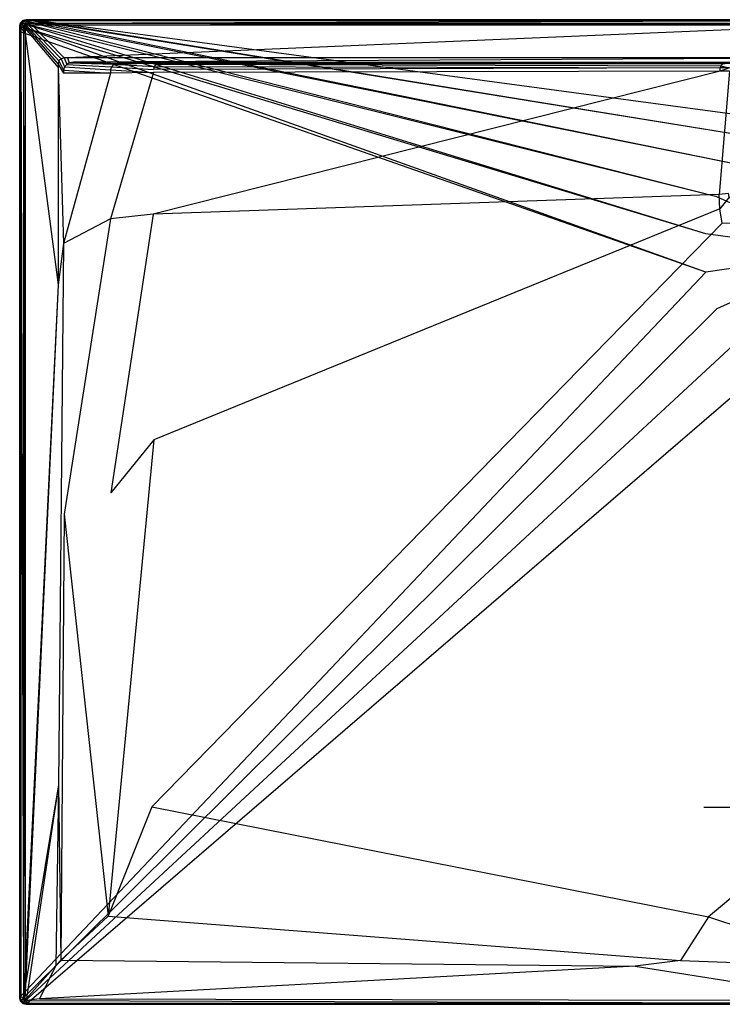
# Model space of a CAD drawing. Extents: x 0 to 1.5, y -0.9 to 0.
# Tile 1 of 8: x 0 to 0.64, y -0.9 to 0. Entities that reach past the tile are written whole.
import ezdxf

# ---------------------------------------------------------------- set-up
doc = ezdxf.new("R2010")
doc.units = 0
doc.layers.add('L1_WANNE_N_UDA1590ARA215V___0__', color=7, linetype='CONTINUOUS')

msp = doc.modelspace()

# ---------------------------------------------------------------- linework, layer by layer
at = {"layer": 'L1_WANNE_N_UDA1590ARA215V___0__', "color": 8}
for points, invisible_edges in [([(0.003013, -0.000804, 0.000751), (0.006027, 0, 0.01035), (0.006027, 0, 0.000751), (0.003013, -0.000804, 0.000751)], 13), ([(0.006027, 0, 0.01035), (0.003013, -0.000804, 0.000751), (0.003013, -0.000804, 0.01035), (0.006027, 0, 0.01035)], 14), ([(0.006027, 0), (0.003561, -0.00104), (0.003013, -0.000804), (0.006027, 0)], 13), ([(0.003013, -0.000804, 0.0115), (0.006027, 0, 0.01035), (0.003013, -0.000804, 0.01035), (0.003013, -0.000804, 0.0115)], 13), ([(0.006027, 0, 0.01035), (0.003013, -0.000804, 0.0115), (0.006027, 0, 0.0115), (0.006027, 0, 0.01035)], 14), ([(0.003572, -0.001767, 0.013975), (0.006027, 0, 0.0115), (0.003013, -0.000804, 0.0115), (0.003572, -0.001767, 0.013975)], 14), ([(0.003013, -0.000804), (0.006027, 0, 0.000751), (0.006027, 0), (0.003013, -0.000804)], 13), ([(0.006027, 0, 0.000751), (0.003013, -0.000804), (0.003013, -0.000804, 0.000751), (0.006027, 0, 0.000751)], 14), ([(0.003561, -0.00104), (0.006027, 0), (0.006617, -0.000197), (0.003561, -0.00104)], 14), ([(0.003572, -0.001767, 0.013975), (0.006164, -0.001038, 0.013975), (0.006027, 0, 0.0115), (0.003572, -0.001767, 0.013975)], 14), ([(0.006027, 0, 0.000751), (0.009791, 0), (0.006027, 0), (0.006027, 0, 0.000751)], 13), ([(0.009791, 0), (0.006027, 0, 0.000751), (0.009767, 0, 0.000751), (0.009791, 0)], 14), ([(0.009791, 0), (0.006617, -0.000197), (0.006027, 0), (0.009791, 0)], 13), ([(0.006027, 0, 0.000751), (0.009474, 0, 0.010344), (0.009767, 0, 0.000751), (0.006027, 0, 0.000751)], 13), ([(0.009474, 0, 0.010344), (0.006027, 0, 0.000751), (0.006027, 0, 0.01035), (0.009474, 0, 0.010344)], 14), ([(0.006027, 0, 0.01035), (0.009438, 0, 0.0115), (0.009474, 0, 0.010344), (0.006027, 0, 0.01035)], 13), ([(0.009438, 0, 0.0115), (0.006027, 0, 0.01035), (0.006027, 0, 0.0115), (0.009438, 0, 0.0115)], 14), ([(0.006164, -0.001038, 0.013975), (0.009438, 0, 0.0115), (0.006027, 0, 0.0115), (0.006164, -0.001038, 0.013975)], 13), ([(0.009438, 0, 0.0115), (0.006164, -0.001038, 0.013975), (0.009574, -0.001038, 0.013975), (0.009438, 0, 0.0115)], 14), ([(0.006617, -0.000197), (0.009791, 0), (0.010432, -0.00017), (0.006617, -0.000197)], 14), ([(0.009574, -0.001038, 0.013975), (0.75, 0, 0.0115), (0.009438, 0, 0.0115), (0.009574, -0.001038, 0.013975)], 13), ([(0.75, 0, 0.0115), (0.009474, 0, 0.010344), (0.009438, 0, 0.0115), (0.75, 0, 0.0115)], 14), ([(0.75, 0, 0.009683), (0.009767, 0, 0.000751), (0.009474, 0, 0.010344), (0.75, 0, 0.009683)], 14), ([(0.009474, 0, 0.010344), (0.75, 0, 0.0115), (0.75, 0, 0.009683), (0.009474, 0, 0.010344)], 13), ([(0.75, 0, 0.0115), (0.009574, -0.001038, 0.013975), (0.75, -0.001025, 0.013975), (0.75, 0, 0.0115)], 14), ([(0.009767, 0, 0.000751), (0.75, 0), (0.009791, 0), (0.009767, 0, 0.000751)], 13), ([(0.75, 0), (0.009767, 0, 0.000751), (0.75, 0, 0.000703), (0.75, 0)], 14), ([(0.009767, 0, 0.000751), (0.75, 0, 0.009683), (0.75, 0, 0.000703), (0.009767, 0, 0.000751)], 13), ([(0.75, 0), (0.010432, -0.00017), (0.009791, 0), (0.75, 0)], 13), ([(0.010432, -0.00017), (0.75, 0), (0.75, -0.000161), (0.010432, -0.00017)], 14), ([(0.000808, -0.003001, 0.01035), (0, -0.006001, 0.000751), (0, -0.006001, 0.01035), (0.000808, -0.003001, 0.01035)], 13), ([(0, -0.006001, 0.000751), (0.000808, -0.003001, 0.01035), (0.000808, -0.003001, 0.000751), (0, -0.006001, 0.000751)], 14), ([(0.000808, -0.003001), (0.000502, -0.006342), (0, -0.006001), (0.000808, -0.003001)], 13), ([(0.000808, -0.003001, 0.0115), (0, -0.006001, 0.01035), (0, -0.006001, 0.0115), (0.000808, -0.003001, 0.0115)], 13), ([(0, -0.006001, 0.01035), (0.000808, -0.003001, 0.0115), (0.000808, -0.003001, 0.01035), (0, -0.006001, 0.01035)], 14), ([(0.000808, -0.003001, 0.0115), (0, -0.006001, 0.0115), (0.001042, -0.006138, 0.013975), (0.000808, -0.003001, 0.0115)], 14), ([(0, -0.006001, 0.000751), (0.000808, -0.003001), (0, -0.006001), (0, -0.006001, 0.000751)], 13), ([(0.000808, -0.003001), (0, -0.006001, 0.000751), (0.000808, -0.003001, 0.000751), (0.000808, -0.003001)], 14), ([(0, -0.010784, 0.000751), (0, -0.006001), (0, -0.010784), (0, -0.010784, 0.000751)], 13), ([(0, -0.006001), (0, -0.010784, 0.000751), (0, -0.006001, 0.000751), (0, -0.006001)], 14), ([(0, -0.006001), (0.000502, -0.011179), (0, -0.010784), (0, -0.006001)], 13), ([(0.000502, -0.011179), (0, -0.006001), (0.000502, -0.006342), (0.000502, -0.011179)], 14), ([(0, -0.006001, 0.01035), (0, -0.010784, 0.000751), (0, -0.010784, 0.01035), (0, -0.006001, 0.01035)], 13), ([(0, -0.010784, 0.000751), (0, -0.006001, 0.01035), (0, -0.006001, 0.000751), (0, -0.010784, 0.000751)], 14), ([(0, -0.010784, 0.0115), (0.001042, -0.006138, 0.013975), (0, -0.006001, 0.0115), (0, -0.010784, 0.0115)], 14), ([(0, -0.006001, 0.0115), (0, -0.010784, 0.01035), (0, -0.010784, 0.0115), (0, -0.006001, 0.0115)], 13), ([(0, -0.010784, 0.01035), (0, -0.006001, 0.0115), (0, -0.006001, 0.01035), (0, -0.010784, 0.01035)], 14), ([(0.001042, -0.006138, 0.013975), (0, -0.010784, 0.0115), (0.001042, -0.010919, 0.013975), (0.001042, -0.006138, 0.013975)], 13), ([(0.000502, -0.006342), (0.000808, -0.003001), (0.001325, -0.003286), (0.000502, -0.006342)], 14), ([(0.001325, -0.003286), (0.627441, -0.195625), (0.000502, -0.006342), (0.001325, -0.003286)], 13), ([(0.000502, -0.006342), (0.627441, -0.230721), (0.000502, -0.011179), (0.000502, -0.006342)], 13), ([(0.627441, -0.230721), (0.000502, -0.006342), (0.627441, -0.195625), (0.627441, -0.230721)], 14), ([(0.000808, -0.003001, 0.000751), (0.003013, -0.000804, 0.01035), (0.003013, -0.000804, 0.000751), (0.000808, -0.003001, 0.000751)], 13), ([(0.003013, -0.000804, 0.01035), (0.000808, -0.003001, 0.000751), (0.000808, -0.003001, 0.01035), (0.003013, -0.000804, 0.01035)], 14), ([(0.003013, -0.000804), (0.001325, -0.003286), (0.000808, -0.003001), (0.003013, -0.000804)], 13), ([(0.000808, -0.003001, 0.0115), (0.003013, -0.000804, 0.01035), (0.000808, -0.003001, 0.01035), (0.000808, -0.003001, 0.0115)], 13), ([(0.003013, -0.000804, 0.01035), (0.000808, -0.003001, 0.0115), (0.003013, -0.000804, 0.0115), (0.003013, -0.000804, 0.01035)], 14), ([(0.001774, -0.003557, 0.013975), (0.003013, -0.000804, 0.0115), (0.000808, -0.003001, 0.0115), (0.001774, -0.003557, 0.013975)], 13), ([(0.000808, -0.003001), (0.003013, -0.000804, 0.000751), (0.003013, -0.000804), (0.000808, -0.003001)], 13), ([(0.003013, -0.000804, 0.000751), (0.000808, -0.003001), (0.000808, -0.003001, 0.000751), (0.003013, -0.000804, 0.000751)], 14), ([(0.000808, -0.003001, 0.0115), (0.001042, -0.006138, 0.013975), (0.001774, -0.003557, 0.013975), (0.000808, -0.003001, 0.0115)], 14), ([(0.003516, -0.006462, 0.015), (0.001774, -0.003557, 0.013975), (0.001042, -0.006138, 0.013975), (0.003516, -0.006462, 0.015)], 13), ([(0.003516, -0.011239, 0.015), (0.001042, -0.006138, 0.013975), (0.001042, -0.010919, 0.013975), (0.003516, -0.011239, 0.015)], 13), ([(0.001042, -0.006138, 0.013975), (0.003516, -0.011239, 0.015), (0.003516, -0.006462, 0.015), (0.001042, -0.006138, 0.013975)], 14), ([(0.001325, -0.003286), (0.003013, -0.000804), (0.003561, -0.00104), (0.001325, -0.003286)], 14), ([(0.003561, -0.00104), (0.63737, -0.161952), (0.001325, -0.003286), (0.003561, -0.00104)], 13), ([(0.627441, -0.195625), (0.001325, -0.003286), (0.63737, -0.161952), (0.627441, -0.195625)], 14), ([(0.003013, -0.000804, 0.0115), (0.001774, -0.003557, 0.013975), (0.003572, -0.001767, 0.013975), (0.003013, -0.000804, 0.0115)], 14), ([(0.003959, -0.004813, 0.015), (0.003572, -0.001767, 0.013975), (0.001774, -0.003557, 0.013975), (0.003959, -0.004813, 0.015)], 13), ([(0.001774, -0.003557, 0.013975), (0.003516, -0.006462, 0.015), (0.003959, -0.004813, 0.015), (0.001774, -0.003557, 0.013975)], 14), ([(0.004941, -0.008, 0.015), (0.003959, -0.004813, 0.015), (0.003516, -0.006462, 0.015), (0.004941, -0.008, 0.015)], 13), ([(0.004941, -0.012618, 0.015), (0.003516, -0.006462, 0.015), (0.003516, -0.011239, 0.015), (0.004941, -0.012618, 0.015)], 13), ([(0.003516, -0.006462, 0.015), (0.004941, -0.012618, 0.015), (0.004941, -0.008, 0.015), (0.003516, -0.006462, 0.015)], 14), ([(0.006617, -0.000197), (0.656424, -0.132428), (0.003561, -0.00104), (0.006617, -0.000197)], 13), ([(0.63737, -0.161952), (0.003561, -0.00104), (0.656424, -0.132428), (0.63737, -0.161952)], 14), ([(0.004833, -0.003943, 0.015), (0.006164, -0.001038, 0.013975), (0.003572, -0.001767, 0.013975), (0.004833, -0.003943, 0.015)], 13), ([(0.003572, -0.001767, 0.013975), (0.003959, -0.004813, 0.015), (0.004833, -0.003943, 0.015), (0.003572, -0.001767, 0.013975)], 14), ([(0.005399, -0.006298, 0.015), (0.004833, -0.003943, 0.015), (0.003959, -0.004813, 0.015), (0.005399, -0.006298, 0.015)], 13), ([(0.003959, -0.004813, 0.015), (0.004941, -0.008, 0.015), (0.005399, -0.006298, 0.015), (0.003959, -0.004813, 0.015)], 14), ([(0.006164, -0.001038, 0.013975), (0.004833, -0.003943, 0.015), (0.006489, -0.003501, 0.015), (0.006164, -0.001038, 0.013975)], 14), ([(0.006325, -0.005376, 0.015), (0.006489, -0.003501, 0.015), (0.004833, -0.003943, 0.015), (0.006325, -0.005376, 0.015)], 13), ([(0.004833, -0.003943, 0.015), (0.005399, -0.006298, 0.015), (0.006325, -0.005376, 0.015), (0.004833, -0.003943, 0.015)], 14), ([(0.035086, -0.040519, 0.015), (0.005399, -0.006298, 0.015), (0.004941, -0.008, 0.015), (0.035086, -0.040519, 0.015)], 13), ([(0.035086, -0.043624, 0.015), (0.004941, -0.008, 0.015), (0.004941, -0.012618, 0.015), (0.035086, -0.043624, 0.015)], 13), ([(0.004941, -0.008, 0.015), (0.035086, -0.043624, 0.015), (0.035086, -0.040519, 0.015), (0.004941, -0.008, 0.015)], 14), ([(0.035843, -0.037706, 0.015), (0.006325, -0.005376, 0.015), (0.005399, -0.006298, 0.015), (0.035843, -0.037706, 0.015)], 13), ([(0.005399, -0.006298, 0.015), (0.035086, -0.040519, 0.015), (0.035843, -0.037706, 0.015), (0.005399, -0.006298, 0.015)], 14), ([(0.006489, -0.003501, 0.015), (0.009574, -0.001038, 0.013975), (0.006164, -0.001038, 0.013975), (0.006489, -0.003501, 0.015)], 13), ([(0.006489, -0.003501, 0.015), (0.006325, -0.005376, 0.015), (0.008034, -0.00492, 0.015), (0.006489, -0.003501, 0.015)], 14), ([(0.037864, -0.035693, 0.015), (0.008034, -0.00492, 0.015), (0.006325, -0.005376, 0.015), (0.037864, -0.035693, 0.015)], 13), ([(0.006325, -0.005376, 0.015), (0.035843, -0.037706, 0.015), (0.037864, -0.035693, 0.015), (0.006325, -0.005376, 0.015)], 14), ([(0.009574, -0.001038, 0.013975), (0.006489, -0.003501, 0.015), (0.009897, -0.003501, 0.015), (0.009574, -0.001038, 0.013975)], 14), ([(0.008034, -0.00492, 0.015), (0.009897, -0.003501, 0.015), (0.006489, -0.003501, 0.015), (0.008034, -0.00492, 0.015)], 13), ([(0.010432, -0.00017), (0.683058, -0.109445), (0.006617, -0.000197), (0.010432, -0.00017)], 13), ([(0.656424, -0.132428), (0.006617, -0.000197), (0.683058, -0.109445), (0.656424, -0.132428)], 14), ([(0.009897, -0.003501, 0.015), (0.008034, -0.00492, 0.015), (0.011428, -0.00492, 0.015), (0.009897, -0.003501, 0.015)], 14), ([(0.040689, -0.034939, 0.015), (0.011428, -0.00492, 0.015), (0.008034, -0.00492, 0.015), (0.040689, -0.034939, 0.015)], 13), ([(0.008034, -0.00492, 0.015), (0.037864, -0.035693, 0.015), (0.040689, -0.034939, 0.015), (0.008034, -0.00492, 0.015)], 14), ([(0.009897, -0.003501, 0.015), (0.75, -0.001025, 0.013975), (0.009574, -0.001038, 0.013975), (0.009897, -0.003501, 0.015)], 13), ([(0.75, -0.001025, 0.013975), (0.009897, -0.003501, 0.015), (0.75, -0.003501, 0.015), (0.75, -0.001025, 0.013975)], 14), ([(0.011428, -0.00492, 0.015), (0.75, -0.003501, 0.015), (0.009897, -0.003501, 0.015), (0.011428, -0.00492, 0.015)], 13), ([(0.75, -0.000161), (0.715116, -0.094866), (0.010432, -0.00017), (0.75, -0.000161)], 13), ([(0.683058, -0.109445), (0.010432, -0.00017), (0.715116, -0.094866), (0.683058, -0.109445)], 14), ([(0.75, -0.003501, 0.015), (0.011428, -0.00492, 0.015), (0.75, -0.00492, 0.015), (0.75, -0.003501, 0.015)], 14), ([(0.043802, -0.034939, 0.015), (0.75, -0.00492, 0.015), (0.011428, -0.00492, 0.015), (0.043802, -0.034939, 0.015)], 13), ([(0.011428, -0.00492, 0.015), (0.040689, -0.034939, 0.015), (0.043802, -0.034939, 0.015), (0.011428, -0.00492, 0.015)], 14), ([(0.75, -0.00492, 0.015), (0.043802, -0.034939, 0.015), (0.75, -0.034939, 0.015), (0.75, -0.00492, 0.015)], 14), ([(0, -0.893999, 0.000751), (0, -0.010784), (0, -0.893999), (0, -0.893999, 0.000751)], 13), ([(0, -0.010784), (0, -0.893999, 0.000751), (0, -0.010784, 0.000751), (0, -0.010784)], 14), ([(0, -0.010784), (0.000519, -0.893047), (0, -0.893999), (0, -0.010784)], 13), ([(0.000519, -0.893047), (0, -0.010784), (0.000502, -0.011179), (0.000519, -0.893047)], 14), ([(0, -0.010784, 0.01035), (0, -0.893999, 0.000751), (0, -0.893999, 0.01035), (0, -0.010784, 0.01035)], 13), ([(0, -0.893999, 0.000751), (0, -0.010784, 0.01035), (0, -0.010784, 0.000751), (0, -0.893999, 0.000751)], 14), ([(0.001042, -0.893862, 0.013975), (0, -0.010784, 0.0115), (0, -0.893999, 0.0115), (0.001042, -0.893862, 0.013975)], 13), ([(0, -0.010784, 0.0115), (0.001042, -0.893862, 0.013975), (0.001042, -0.010919, 0.013975), (0, -0.010784, 0.0115)], 14), ([(0, -0.893999, 0.0115), (0, -0.010784, 0.01035), (0, -0.893999, 0.01035), (0, -0.893999, 0.0115)], 13), ([(0, -0.010784, 0.01035), (0, -0.893999, 0.0115), (0, -0.010784, 0.0115), (0, -0.010784, 0.01035)], 14), ([(0.627441, -0.230721), (0.000519, -0.893047), (0.000502, -0.011179), (0.627441, -0.230721)], 13), ([(0.003516, -0.893538, 0.015), (0.001042, -0.010919, 0.013975), (0.001042, -0.893862, 0.013975), (0.003516, -0.893538, 0.015)], 13), ([(0.001042, -0.010919, 0.013975), (0.003516, -0.893538, 0.015), (0.003516, -0.011239, 0.015), (0.001042, -0.010919, 0.013975)], 14), ([(0.004941, -0.868858, 0.015), (0.003516, -0.011239, 0.015), (0.003516, -0.893538, 0.015), (0.004941, -0.868858, 0.015)], 13), ([(0.003516, -0.011239, 0.015), (0.004941, -0.868858, 0.015), (0.004941, -0.012618, 0.015), (0.003516, -0.011239, 0.015)], 14), ([(0.035086, -0.242449, 0.015), (0.004941, -0.012618, 0.015), (0.004941, -0.868858, 0.015), (0.035086, -0.242449, 0.015)], 13), ([(0.004941, -0.012618, 0.015), (0.035086, -0.242449, 0.015), (0.035086, -0.043624, 0.015), (0.004941, -0.012618, 0.015)], 14), ([(0.040985, -0.04301, 0.015), (0.037864, -0.035693, 0.015), (0.035843, -0.037706, 0.015), (0.040985, -0.04301, 0.015)], 13), ([(0.043191, -0.040814, 0.015), (0.040689, -0.034939, 0.015), (0.037864, -0.035693, 0.015), (0.043191, -0.040814, 0.015)], 13), ([(0.037864, -0.035693, 0.015), (0.040985, -0.04301, 0.015), (0.043191, -0.040814, 0.015), (0.037864, -0.035693, 0.015)], 14), ([(0.040689, -0.034939, 0.015), (0.043191, -0.040814, 0.015), (0.045286, -0.039443, 0.015), (0.040689, -0.034939, 0.015)], 14), ([(0.045286, -0.039443, 0.015), (0.043802, -0.034939, 0.015), (0.040689, -0.034939, 0.015), (0.045286, -0.039443, 0.015)], 13), ([(0.04927, -0.038938, 0.015), (0.75, -0.034939, 0.015), (0.043802, -0.034939, 0.015), (0.04927, -0.038938, 0.015)], 13), ([(0.043802, -0.034939, 0.015), (0.045286, -0.039443, 0.015), (0.04927, -0.038938, 0.015), (0.043802, -0.034939, 0.015)], 14), ([(0.75, -0.034939, 0.015), (0.04927, -0.038938, 0.015), (0.75, -0.039042, 0.015), (0.75, -0.034939, 0.015)], 14), ([(0.040178, -0.046011, 0.015), (0.035843, -0.037706, 0.015), (0.035086, -0.040519, 0.015), (0.040178, -0.046011, 0.015)], 13), ([(0.040178, -0.048861, 0.015), (0.035086, -0.040519, 0.015), (0.035086, -0.043624, 0.015), (0.040178, -0.048861, 0.015)], 13), ([(0.035086, -0.040519, 0.015), (0.040178, -0.048861, 0.015), (0.040178, -0.046011, 0.015), (0.035086, -0.040519, 0.015)], 14), ([(0.040178, -0.20447, 0.015), (0.035086, -0.043624, 0.015), (0.035086, -0.242449, 0.015), (0.040178, -0.20447, 0.015)], 13), ([(0.035086, -0.043624, 0.015), (0.040178, -0.20447, 0.015), (0.040178, -0.048861, 0.015), (0.035086, -0.043624, 0.015)], 14), ([(0.035843, -0.037706, 0.015), (0.040178, -0.046011, 0.015), (0.040985, -0.04301, 0.015), (0.035843, -0.037706, 0.015)], 14), ([(0.083108, -0.045877, 0.014865), (0.040985, -0.04301, 0.015), (0.040178, -0.046011, 0.015), (0.083108, -0.045877, 0.014865)], 13), ([(0.083897, -0.042943, 0.014864), (0.043191, -0.040814, 0.015), (0.040985, -0.04301, 0.015), (0.083897, -0.042943, 0.014864)], 13), ([(0.040985, -0.04301, 0.015), (0.083108, -0.045877, 0.014865), (0.083897, -0.042943, 0.014864), (0.040985, -0.04301, 0.015)], 14), ([(0.086054, -0.040796, 0.014862), (0.045286, -0.039443, 0.015), (0.043191, -0.040814, 0.015), (0.086054, -0.040796, 0.014862)], 13), ([(0.043191, -0.040814, 0.015), (0.083897, -0.042943, 0.014864), (0.086054, -0.040796, 0.014862), (0.043191, -0.040814, 0.015)], 14), ([(0.088999, -0.04001, 0.014861), (0.04927, -0.038938, 0.015), (0.045286, -0.039443, 0.015), (0.088999, -0.04001, 0.014861)], 13), ([(0.045286, -0.039443, 0.015), (0.086054, -0.040796, 0.014862), (0.088999, -0.04001, 0.014861), (0.045286, -0.039443, 0.015)], 14), ([(0.75, -0.039042, 0.015), (0.04927, -0.038938, 0.015), (0.75, -0.04001, 0.014301), (0.75, -0.039042, 0.015)], 14), ([(0.75, -0.04001, 0.014301), (0.04927, -0.038938, 0.015), (0.091915, -0.039642, 0.014861), (0.75, -0.04001, 0.014301)], 14), ([(0.04927, -0.038938, 0.015), (0.088999, -0.04001, 0.014861), (0.091915, -0.039642, 0.014861), (0.04927, -0.038938, 0.015)], 14), ([(0.122293, -0.045547, 0.013053), (0.083897, -0.042943, 0.014864), (0.083108, -0.045877, 0.014865), (0.122293, -0.045547, 0.013053)], 13), ([(0.123038, -0.042778, 0.013049), (0.086054, -0.040796, 0.014862), (0.083897, -0.042943, 0.014864), (0.123038, -0.042778, 0.013049)], 13), ([(0.083897, -0.042943, 0.014864), (0.122293, -0.045547, 0.013053), (0.123038, -0.042778, 0.013049), (0.083897, -0.042943, 0.014864)], 14), ([(0.127854, -0.04001, 0.013113), (0.088999, -0.04001, 0.014861), (0.086054, -0.040796, 0.014862), (0.127854, -0.04001, 0.013113)], 14), ([(0.127854, -0.04001, 0.013113), (0.086054, -0.040796, 0.014862), (0.125073, -0.040752, 0.013045), (0.127854, -0.04001, 0.013113)], 14), ([(0.086054, -0.040796, 0.014862), (0.123038, -0.042778, 0.013049), (0.125073, -0.040752, 0.013045), (0.086054, -0.040796, 0.014862)], 14), ([(0.130399, -0.039708, 0.01323), (0.091915, -0.039642, 0.014861), (0.088999, -0.04001, 0.014861), (0.130399, -0.039708, 0.01323)], 14), ([(0.130399, -0.039708, 0.01323), (0.088999, -0.04001, 0.014861), (0.127854, -0.04001, 0.013113), (0.130399, -0.039708, 0.01323)], 14), ([(0.091915, -0.039642, 0.014861), (0.75, -0.04001, 0.012843), (0.75, -0.04001, 0.014301), (0.091915, -0.039642, 0.014861)], 14), ([(0.091915, -0.039642, 0.014861), (0.130399, -0.039708, 0.01323), (0.75, -0.04001, 0.012843), (0.091915, -0.039642, 0.014861)], 14), ([(0.640596, -0.044114, 0.00519), (0.123038, -0.042778, 0.013049), (0.122293, -0.045547, 0.013053), (0.640596, -0.044114, 0.00519)], 13), ([(0.640596, -0.044114, 0.00519), (0.122293, -0.045547, 0.013053), (0.122293, -0.048409, 0.013062), (0.640596, -0.044114, 0.00519)], 14), ([(0.640596, -0.047015, 0.005227), (0.640596, -0.044114, 0.00519), (0.122293, -0.048409, 0.013062), (0.640596, -0.047015, 0.005227)], 14), ([(0.641148, -0.042062, 0.005174), (0.125073, -0.040752, 0.013045), (0.123038, -0.042778, 0.013049), (0.641148, -0.042062, 0.005174)], 13), ([(0.123038, -0.042778, 0.013049), (0.640596, -0.044114, 0.00519), (0.641148, -0.042062, 0.005174), (0.123038, -0.042778, 0.013049)], 14), ([(0.644718, -0.04001, 0.005528), (0.127854, -0.04001, 0.013113), (0.125073, -0.040752, 0.013045), (0.644718, -0.04001, 0.005528)], 14), ([(0.644718, -0.04001, 0.005528), (0.125073, -0.040752, 0.013045), (0.642657, -0.04056, 0.005156), (0.644718, -0.04001, 0.005528)], 14), ([(0.125073, -0.040752, 0.013045), (0.641148, -0.042062, 0.005174), (0.642657, -0.04056, 0.005156), (0.125073, -0.040752, 0.013045)], 14), ([(0.645659, -0.039995, 0.00671), (0.130399, -0.039708, 0.01323), (0.127854, -0.04001, 0.013113), (0.645659, -0.039995, 0.00671)], 14), ([(0.127854, -0.04001, 0.013113), (0.644718, -0.04001, 0.005528), (0.645659, -0.039995, 0.00671), (0.127854, -0.04001, 0.013113)], 14), ([(0.130399, -0.039708, 0.01323), (0.75, -0.04001, 0.007258), (0.75, -0.04001, 0.012843), (0.130399, -0.039708, 0.01323)], 14), ([(0.130399, -0.039708, 0.01323), (0.645659, -0.039995, 0.00671), (0.75, -0.04001, 0.007258), (0.130399, -0.039708, 0.01323)], 14), ([(0.649105, -0.044042, 0.004797), (0.641148, -0.042062, 0.005174), (0.640596, -0.044114, 0.00519), (0.649105, -0.044042, 0.004797)], 13), ([(0.640596, -0.047015, 0.005227), (0.649105, -0.044042, 0.004797), (0.640596, -0.044114, 0.00519), (0.640596, -0.047015, 0.005227)], 13), ([(0.649105, -0.044042, 0.004797), (0.640596, -0.047015, 0.005227), (0.649105, -0.046945, 0.004835), (0.649105, -0.044042, 0.004797)], 14), ([(0.649648, -0.042026, 0.00478), (0.642657, -0.04056, 0.005156), (0.641148, -0.042062, 0.005174), (0.649648, -0.042026, 0.00478)], 13), ([(0.641148, -0.042062, 0.005174), (0.649105, -0.044042, 0.004797), (0.649648, -0.042026, 0.00478), (0.641148, -0.042062, 0.005174)], 14), ([(0.040178, -0.046011, 0.015), (0.083108, -0.048731, 0.014867), (0.083108, -0.045877, 0.014865), (0.040178, -0.046011, 0.015)], 14), ([(0.083108, -0.048731, 0.014867), (0.040178, -0.046011, 0.015), (0.040178, -0.048861, 0.015), (0.083108, -0.048731, 0.014867)], 13), ([(0.083108, -0.048731, 0.014867), (0.040178, -0.048861, 0.015), (0.040178, -0.20447, 0.015), (0.083108, -0.048731, 0.014867)], 14), ([(0.083108, -0.048731, 0.014867), (0.040178, -0.20447, 0.015), (0.083107, -0.182044, 0.014968), (0.083108, -0.048731, 0.014867)], 14), ([(0.122293, -0.048409, 0.013062), (0.083108, -0.048731, 0.014867), (0.083107, -0.182044, 0.014968), (0.122293, -0.048409, 0.013062)], 14), ([(0.122293, -0.048409, 0.013062), (0.083107, -0.182044, 0.014968), (0.1221, -0.177875, 0.0134), (0.122293, -0.048409, 0.013062)], 14), ([(0.083108, -0.045877, 0.014865), (0.122293, -0.048409, 0.013062), (0.122293, -0.045547, 0.013053), (0.083108, -0.045877, 0.014865)], 14), ([(0.122293, -0.048409, 0.013062), (0.083108, -0.045877, 0.014865), (0.083108, -0.048731, 0.014867), (0.122293, -0.048409, 0.013062)], 13), ([(0.640596, -0.047015, 0.005227), (0.122293, -0.048409, 0.013062), (0.1221, -0.177875, 0.0134), (0.640596, -0.047015, 0.005227)], 14), ([(0.640596, -0.047015, 0.005227), (0.1221, -0.177875, 0.0134), (0.639563, -0.159778, 0.006596), (0.640596, -0.047015, 0.005227)], 14), ([(0.649105, -0.046945, 0.004835), (0.640596, -0.047015, 0.005227), (0.639563, -0.159778, 0.006596), (0.649105, -0.046945, 0.004835)], 14), ([(0.649105, -0.046945, 0.004835), (0.639563, -0.159778, 0.006596), (0.64803, -0.158873, 0.006256), (0.649105, -0.046945, 0.004835)], 14), ([(0.75, -0.213173), (0.63737, -0.161952), (0.656424, -0.132428), (0.75, -0.213173)], 14), ([(0.639563, -0.159778, 0.006596), (0.1221, -0.177875, 0.0134), (0.122526, -0.383974, 0.013404), (0.639563, -0.159778, 0.006596)], 14), ([(0.640214, -0.172828, 0.006611), (0.639563, -0.159778, 0.006596), (0.122526, -0.383974, 0.013404), (0.640214, -0.172828, 0.006611)], 14), ([(0.75, -0.213173), (0.627441, -0.195625), (0.63737, -0.161952), (0.75, -0.213173)], 14), ([(0.64803, -0.158873, 0.006256), (0.639563, -0.159778, 0.006596), (0.640214, -0.172828, 0.006611), (0.64803, -0.158873, 0.006256)], 14), ([(0.648692, -0.162264, 0.006272), (0.64803, -0.158873, 0.006256), (0.640214, -0.172828, 0.006611), (0.648692, -0.162264, 0.006272)], 14), ([(0.648692, -0.162264, 0.006272), (0.640214, -0.172828, 0.006611), (0.642257, -0.185907, 0.006629), (0.648692, -0.162264, 0.006272)], 14), ([(0.650926, -0.164202, 0.00629), (0.648692, -0.162264, 0.006272), (0.642257, -0.185907, 0.006629), (0.650926, -0.164202, 0.00629)], 14), ([(0.655156, -0.18643, 0.0067), (0.650926, -0.164202, 0.00629), (0.642257, -0.185907, 0.006629), (0.655156, -0.18643, 0.0067)], 14), ([(0.083482, -0.432621, 0.014969), (0.1221, -0.177875, 0.0134), (0.083107, -0.182044, 0.014968), (0.083482, -0.432621, 0.014969)], 13), ([(0.1221, -0.177875, 0.0134), (0.083482, -0.432621, 0.014969), (0.122526, -0.383974, 0.013404), (0.1221, -0.177875, 0.0134)], 14), ([(0.640214, -0.172828, 0.006611), (0.122526, -0.383974, 0.013404), (0.120754, -0.719542, 0.013408), (0.640214, -0.172828, 0.006611)], 14), ([(0.642257, -0.185907, 0.006629), (0.640214, -0.172828, 0.006611), (0.120754, -0.719542, 0.013408), (0.642257, -0.185907, 0.006629)], 14), ([(0.04054, -0.452132, 0.015), (0.083107, -0.182044, 0.014968), (0.040178, -0.20447, 0.015), (0.04054, -0.452132, 0.015)], 13), ([(0.083107, -0.182044, 0.014968), (0.04054, -0.452132, 0.015), (0.083482, -0.432621, 0.014969), (0.083107, -0.182044, 0.014968)], 14), ([(0.642257, -0.185907, 0.006629), (0.120754, -0.719542, 0.013408), (0.62548, -0.72002, 0.013423), (0.642257, -0.185907, 0.006629)], 14), ([(0.655156, -0.18643, 0.0067), (0.642257, -0.185907, 0.006629), (0.62548, -0.72002, 0.013423), (0.655156, -0.18643, 0.0067)], 14), ([(0.75, -0.72002, 0.013404), (0.655156, -0.18643, 0.0067), (0.62548, -0.72002, 0.013423), (0.75, -0.72002, 0.013404)], 14), ([(0.75, -0.213173), (0.627441, -0.230721), (0.627441, -0.195625), (0.75, -0.213173)], 14), ([(0.03546, -0.699386, 0.015), (0.040178, -0.20447, 0.015), (0.035086, -0.242449, 0.015), (0.03546, -0.699386, 0.015)], 13), ([(0.040178, -0.20447, 0.015), (0.03546, -0.699386, 0.015), (0.04054, -0.452132, 0.015), (0.040178, -0.20447, 0.015)], 14), ([(0.75, -0.213173), (0.63737, -0.264394), (0.627441, -0.230721), (0.75, -0.213173)], 14), ([(0.75, -0.213173), (0.656424, -0.293918), (0.63737, -0.264394), (0.75, -0.213173)], 14), ([(0.000519, -0.893047), (0.627441, -0.230721), (0.63737, -0.264394), (0.000519, -0.893047)], 14), ([(0.005382, -0.881842, 0.015), (0.035086, -0.242449, 0.015), (0.004941, -0.868858, 0.015), (0.005382, -0.881842, 0.015)], 13), ([(0.035086, -0.242449, 0.015), (0.005382, -0.881842, 0.015), (0.03546, -0.699386, 0.015), (0.035086, -0.242449, 0.015)], 14), ([(0.63737, -0.264394), (0.00136, -0.896095), (0.000519, -0.893047), (0.63737, -0.264394)], 13), ([(0.00136, -0.896095), (0.63737, -0.264394), (0.656424, -0.293918), (0.00136, -0.896095)], 14), ([(0.656424, -0.293918), (0.003609, -0.89833), (0.00136, -0.896095), (0.656424, -0.293918)], 13), ([(0.003609, -0.89833), (0.656424, -0.293918), (0.683058, -0.316901), (0.003609, -0.89833)], 14), ([(0.683058, -0.316901), (0.006675, -0.899158), (0.003609, -0.89833), (0.683058, -0.316901)], 13), ([(0.006675, -0.899158), (0.683058, -0.316901), (0.715116, -0.33148), (0.006675, -0.899158)], 14), ([(0.715116, -0.33148), (0.701655, -0.899167), (0.006675, -0.899158), (0.715116, -0.33148)], 13), ([(0.122526, -0.383974, 0.013404), (0.083482, -0.432621, 0.014969), (0.080831, -0.819495, 0.01497), (0.122526, -0.383974, 0.013404)], 14), ([(0.122526, -0.383974, 0.013404), (0.080831, -0.819495, 0.01497), (0.120754, -0.719542, 0.013408), (0.122526, -0.383974, 0.013404)], 14), ([(0.04054, -0.452132, 0.015), (0.080831, -0.819495, 0.01497), (0.083482, -0.432621, 0.014969), (0.04054, -0.452132, 0.015)], 14), ([(0.03546, -0.699386, 0.015), (0.037593, -0.859528, 0.015), (0.04054, -0.452132, 0.015), (0.03546, -0.699386, 0.015)], 14), ([(0.080831, -0.819495, 0.01497), (0.04054, -0.452132, 0.015), (0.037593, -0.859528, 0.015), (0.080831, -0.819495, 0.01497)], 13), ([(0.006107, -0.894637, 0.015), (0.03546, -0.699386, 0.015), (0.005382, -0.881842, 0.015), (0.006107, -0.894637, 0.015)], 13), ([(0.03546, -0.699386, 0.015), (0.006107, -0.894637, 0.015), (0.033044, -0.864601, 0.015), (0.03546, -0.699386, 0.015)], 14), ([(0.037593, -0.859528, 0.015), (0.03546, -0.699386, 0.015), (0.033044, -0.864601, 0.015), (0.037593, -0.859528, 0.015)], 13), ([(0.629782, -0.819962, 0.014971), (0.120754, -0.719542, 0.013408), (0.080831, -0.819495, 0.01497), (0.629782, -0.819962, 0.014971)], 13), ([(0.120754, -0.719542, 0.013408), (0.629782, -0.819962, 0.014971), (0.62548, -0.72002, 0.013423), (0.120754, -0.719542, 0.013408)], 14), ([(0.629782, -0.819962, 0.014971), (0.75, -0.72002, 0.013404), (0.62548, -0.72002, 0.013423), (0.629782, -0.819962, 0.014971)], 13), ([(0.75, -0.72002, 0.013404), (0.629782, -0.819962, 0.014971), (0.75, -0.819962, 0.014966), (0.75, -0.72002, 0.013404)], 14), ([(0.604296, -0.85999, 0.015), (0.080831, -0.819495, 0.01497), (0.037593, -0.859528, 0.015), (0.604296, -0.85999, 0.015)], 13), ([(0.080831, -0.819495, 0.01497), (0.604296, -0.85999, 0.015), (0.629782, -0.819962, 0.014971), (0.080831, -0.819495, 0.01497)], 14), ([(0.75, -0.85999, 0.015), (0.629782, -0.819962, 0.014971), (0.604296, -0.85999, 0.015), (0.75, -0.85999, 0.015)], 13), ([(0.629782, -0.819962, 0.014971), (0.75, -0.85999, 0.015), (0.75, -0.819962, 0.014966), (0.629782, -0.819962, 0.014971)], 14), ([(0.562921, -0.865061, 0.015), (0.037593, -0.859528, 0.015), (0.033044, -0.864601, 0.015), (0.562921, -0.865061, 0.015)], 13), ([(0.037593, -0.859528, 0.015), (0.562921, -0.865061, 0.015), (0.604296, -0.85999, 0.015), (0.037593, -0.859528, 0.015)], 14), ([(0.75, -0.865061, 0.015), (0.604296, -0.85999, 0.015), (0.562921, -0.865061, 0.015), (0.75, -0.865061, 0.015)], 13), ([(0.604296, -0.85999, 0.015), (0.75, -0.865061, 0.015), (0.75, -0.85999, 0.015), (0.604296, -0.85999, 0.015)], 14), ([(0.003959, -0.895187, 0.015), (0.004941, -0.868858, 0.015), (0.003516, -0.893538, 0.015), (0.003959, -0.895187, 0.015)], 13), ([(0.004941, -0.868858, 0.015), (0.003959, -0.895187, 0.015), (0.005382, -0.881842, 0.015), (0.004941, -0.868858, 0.015)], 14), ([(0.018073, -0.89508, 0.015), (0.033044, -0.864601, 0.015), (0.006107, -0.894637, 0.015), (0.018073, -0.89508, 0.015)], 13), ([(0.033044, -0.864601, 0.015), (0.018073, -0.89508, 0.015), (0.562921, -0.865061, 0.015), (0.033044, -0.864601, 0.015)], 14), ([(0.75, -0.89508, 0.015), (0.562921, -0.865061, 0.015), (0.018073, -0.89508, 0.015), (0.75, -0.89508, 0.015)], 13), ([(0.562921, -0.865061, 0.015), (0.75, -0.89508, 0.015), (0.75, -0.865061, 0.015), (0.562921, -0.865061, 0.015)], 14), ([(0.004833, -0.896057, 0.015), (0.005382, -0.881842, 0.015), (0.003959, -0.895187, 0.015), (0.004833, -0.896057, 0.015)], 13), ([(0.005382, -0.881842, 0.015), (0.004833, -0.896057, 0.015), (0.006107, -0.894637, 0.015), (0.005382, -0.881842, 0.015)], 14), ([(0.000519, -0.893047), (0.000808, -0.896999), (0, -0.893999), (0.000519, -0.893047)], 13), ([(0.001042, -0.893862, 0.013975), (0, -0.893999, 0.0115), (0.001774, -0.896443, 0.013975), (0.001042, -0.893862, 0.013975)], 14), ([(0.000808, -0.896999, 0.000751), (0, -0.893999), (0.000808, -0.896999), (0.000808, -0.896999, 0.000751)], 13), ([(0, -0.893999), (0.000808, -0.896999, 0.000751), (0, -0.893999, 0.000751), (0, -0.893999)], 14), ([(0, -0.893999, 0.01035), (0.000808, -0.896999, 0.000751), (0.000808, -0.896999, 0.01035), (0, -0.893999, 0.01035)], 13), ([(0.000808, -0.896999, 0.000751), (0, -0.893999, 0.01035), (0, -0.893999, 0.000751), (0.000808, -0.896999, 0.000751)], 14), ([(0, -0.893999, 0.0115), (0.000808, -0.896999, 0.0115), (0.001774, -0.896443, 0.013975), (0, -0.893999, 0.0115)], 14), ([(0.000808, -0.896999, 0.0115), (0, -0.893999, 0.01035), (0.000808, -0.896999, 0.01035), (0.000808, -0.896999, 0.0115)], 13), ([(0, -0.893999, 0.01035), (0.000808, -0.896999, 0.0115), (0, -0.893999, 0.0115), (0, -0.893999, 0.01035)], 14), ([(0.000808, -0.896999), (0.000519, -0.893047), (0.00136, -0.896095), (0.000808, -0.896999)], 14), ([(0.00136, -0.896095), (0.003013, -0.899196), (0.000808, -0.896999), (0.00136, -0.896095)], 13), ([(0.003013, -0.899196, 0.0115), (0.001774, -0.896443, 0.013975), (0.000808, -0.896999, 0.0115), (0.003013, -0.899196, 0.0115)], 13), ([(0.003013, -0.899196, 0.000751), (0.000808, -0.896999), (0.003013, -0.899196), (0.003013, -0.899196, 0.000751)], 13), ([(0.000808, -0.896999), (0.003013, -0.899196, 0.000751), (0.000808, -0.896999, 0.000751), (0.000808, -0.896999)], 14), ([(0.003013, -0.899196, 0.01035), (0.000808, -0.896999, 0.000751), (0.003013, -0.899196, 0.000751), (0.003013, -0.899196, 0.01035)], 13), ([(0.000808, -0.896999, 0.000751), (0.003013, -0.899196, 0.01035), (0.000808, -0.896999, 0.01035), (0.000808, -0.896999, 0.000751)], 14), ([(0.003013, -0.899196, 0.01035), (0.000808, -0.896999, 0.0115), (0.000808, -0.896999, 0.01035), (0.003013, -0.899196, 0.01035)], 13), ([(0.000808, -0.896999, 0.0115), (0.003013, -0.899196, 0.01035), (0.003013, -0.899196, 0.0115), (0.000808, -0.896999, 0.0115)], 14), ([(0.001774, -0.896443, 0.013975), (0.003516, -0.893538, 0.015), (0.001042, -0.893862, 0.013975), (0.001774, -0.896443, 0.013975)], 13), ([(0.003013, -0.899196), (0.00136, -0.896095), (0.003609, -0.89833), (0.003013, -0.899196)], 14), ([(0.003516, -0.893538, 0.015), (0.001774, -0.896443, 0.013975), (0.003959, -0.895187, 0.015), (0.003516, -0.893538, 0.015)], 14), ([(0.003572, -0.898233, 0.013975), (0.003959, -0.895187, 0.015), (0.001774, -0.896443, 0.013975), (0.003572, -0.898233, 0.013975)], 13), ([(0.001774, -0.896443, 0.013975), (0.003013, -0.899196, 0.0115), (0.003572, -0.898233, 0.013975), (0.001774, -0.896443, 0.013975)], 14), ([(0.003572, -0.898233, 0.013975), (0.003013, -0.899196, 0.0115), (0.006164, -0.898962, 0.013975), (0.003572, -0.898233, 0.013975)], 14), ([(0.003609, -0.89833), (0.006027, -0.9), (0.003013, -0.899196), (0.003609, -0.89833)], 13), ([(0.006164, -0.898962, 0.013975), (0.003013, -0.899196, 0.0115), (0.006027, -0.9, 0.0115), (0.006164, -0.898962, 0.013975)], 14), ([(0.006027, -0.9, 0.000751), (0.003013, -0.899196), (0.006027, -0.9), (0.006027, -0.9, 0.000751)], 13), ([(0.003013, -0.899196), (0.006027, -0.9, 0.000751), (0.003013, -0.899196, 0.000751), (0.003013, -0.899196)], 14), ([(0.006027, -0.9, 0.000751), (0.003013, -0.899196, 0.01035), (0.003013, -0.899196, 0.000751), (0.006027, -0.9, 0.000751)], 13), ([(0.003013, -0.899196, 0.01035), (0.006027, -0.9, 0.000751), (0.006027, -0.9, 0.01035), (0.003013, -0.899196, 0.01035)], 14), ([(0.006027, -0.9, 0.0115), (0.003013, -0.899196, 0.01035), (0.006027, -0.9, 0.01035), (0.006027, -0.9, 0.0115)], 13), ([(0.003013, -0.899196, 0.01035), (0.006027, -0.9, 0.0115), (0.003013, -0.899196, 0.0115), (0.003013, -0.899196, 0.01035)], 14), ([(0.003959, -0.895187, 0.015), (0.003572, -0.898233, 0.013975), (0.004833, -0.896057, 0.015), (0.003959, -0.895187, 0.015)], 14), ([(0.006164, -0.898962, 0.013975), (0.004833, -0.896057, 0.015), (0.003572, -0.898233, 0.013975), (0.006164, -0.898962, 0.013975)], 13), ([(0.006027, -0.9), (0.003609, -0.89833), (0.006675, -0.899158), (0.006027, -0.9)], 14), ([(0.006489, -0.896499, 0.015), (0.006107, -0.894637, 0.015), (0.004833, -0.896057, 0.015), (0.006489, -0.896499, 0.015)], 13), ([(0.004833, -0.896057, 0.015), (0.006164, -0.898962, 0.013975), (0.006489, -0.896499, 0.015), (0.004833, -0.896057, 0.015)], 14), ([(0.006027, -0.9, 0.0115), (0.75, -0.898975, 0.013975), (0.006164, -0.898962, 0.013975), (0.006027, -0.9, 0.0115)], 14), ([(0.75, -0.898975, 0.013975), (0.006027, -0.9, 0.0115), (0.75, -0.9, 0.0115), (0.75, -0.898975, 0.013975)], 13), ([(0.006675, -0.899158), (0.75, -0.9), (0.006027, -0.9), (0.006675, -0.899158)], 13), ([(0.75, -0.9, 0.000751), (0.006027, -0.9), (0.75, -0.9), (0.75, -0.9, 0.000751)], 13), ([(0.006027, -0.9), (0.75, -0.9, 0.000751), (0.006027, -0.9, 0.000751), (0.006027, -0.9)], 14), ([(0.75, -0.9, 0.0115), (0.006027, -0.9, 0.01035), (0.75, -0.9, 0.01035), (0.75, -0.9, 0.0115)], 13), ([(0.006027, -0.9, 0.01035), (0.75, -0.9, 0.0115), (0.006027, -0.9, 0.0115), (0.006027, -0.9, 0.01035)], 14), ([(0.75, -0.9, 0.01035), (0.006027, -0.9, 0.000751), (0.75, -0.9, 0.000751), (0.75, -0.9, 0.01035)], 13), ([(0.006027, -0.9, 0.000751), (0.75, -0.9, 0.01035), (0.006027, -0.9, 0.01035), (0.006027, -0.9, 0.000751)], 14), ([(0.006107, -0.894637, 0.015), (0.006489, -0.896499, 0.015), (0.018073, -0.89508, 0.015), (0.006107, -0.894637, 0.015)], 14), ([(0.75, -0.898975, 0.013975), (0.006489, -0.896499, 0.015), (0.006164, -0.898962, 0.013975), (0.75, -0.898975, 0.013975)], 13), ([(0.75, -0.896499, 0.015), (0.018073, -0.89508, 0.015), (0.006489, -0.896499, 0.015), (0.75, -0.896499, 0.015)], 13), ([(0.006489, -0.896499, 0.015), (0.75, -0.898975, 0.013975), (0.75, -0.896499, 0.015), (0.006489, -0.896499, 0.015)], 14), ([(0.75, -0.9), (0.006675, -0.899158), (0.701655, -0.899167), (0.75, -0.9)], 14), ([(0.018073, -0.89508, 0.015), (0.75, -0.896499, 0.015), (0.75, -0.89508, 0.015), (0.018073, -0.89508, 0.015)], 14)]:
    msp.add_3dface(points, dxfattribs=dict(at, invisible_edges=invisible_edges))

doc.saveas('drawing.dxf')
